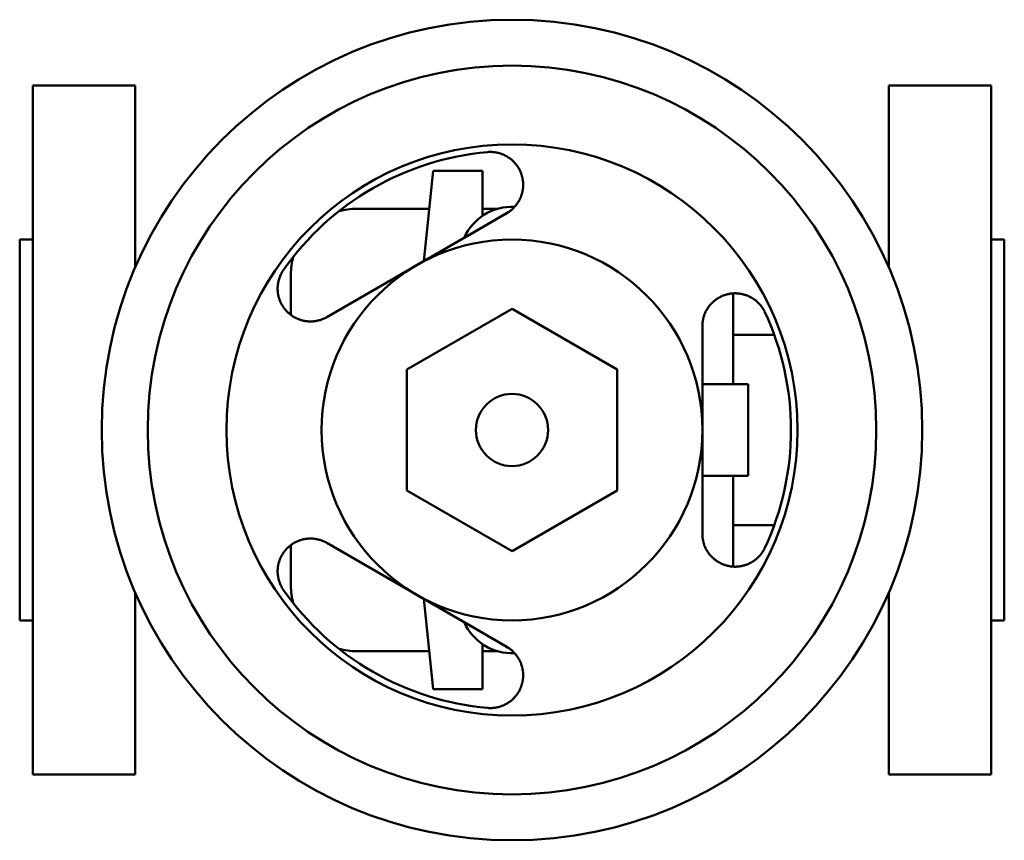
# Model space of a CAD drawing. Header units: millimetres. Extents: x 0 to 150, y -63 to 62.
import ezdxf

# ---------------------------------------------------------------- set-up
doc = ezdxf.new("R2010")
doc.units = ezdxf.units.MM
doc.layers.add('AM_0', color=7, linetype='Continuous', lineweight=30)

msp = doc.modelspace()

# ---------------------------------------------------------------- linework, layer by layer
at = {"layer": 'AM_0', "color": 7, "linetype": 'Continuous', "lineweight": 50}
for p, q in [((17.6, 52.5), (2, 52.5)), ((2, 52.5), (2, -52.5)), ((17.6, 24.73), (17.6, 52.5)), ((148, 52.5), (132.4, 52.5)), ((132.4, 24.73), (132.4, 52.5)), ((148, -52.5), (148, 52.5)), ((61.58, 25.74), (63, 39.5)), ((63, 39.5), (70.5, 39.5)), ((70.5, 39.5), (70.5, 32.61)), ((74.2, 33.02), (46.8, 17.21)), ((62.4, 33.69), (51.31, 33.69)), ((68.5, 29.75), (74.54, 33.24)), ((72, 33.69), (70.5, 33.69)), ((72, 33.7), (72.83, 33.7)), ((72, 33.42), (72, 33.7)), ((2, 29), (0, 29)), ((0, -29), (0, 29)), ((68.5, 29.73), (68.5, 29.75)), ((150, 29), (148, 29)), ((150, 29), (150, -29)), ((41.31, 23.69), (41.31, 17.53)), ((108.69, 7), (108.69, 20.81)), ((75, 18.48), (59, 9.24)), ((91, 9.24), (75, 18.48)), ((104, -15.82), (104, 15.82)), ((114.95, 14.5), (108.69, 14.5)), ((59, 9.24), (59, -9.24)), ((91, -9.24), (91, 9.24)), ((104.01, 7), (111, 7)), ((111, 7), (111, -7)), ((104.01, -7), (111, -7)), ((108.69, -20.81), (108.69, -7)), ((59, -9.24), (75, -18.48)), ((75, -18.48), (91, -9.24)), ((108.69, -14.5), (114.95, -14.5)), ((41.31, -17.53), (41.31, -23.69)), ((46.8, -17.21), (74.2, -33.02)), ((17.6, -52.5), (17.6, -24.73)), ((132.4, -52.5), (132.4, -24.73)), ((63, -39.5), (61.58, -25.74)), ((0, -29), (2, -29)), ((68.5, -29.75), (68.5, -29.73)), ((74.54, -33.24), (68.5, -29.75)), ((148, -29), (150, -29)), ((70.5, -32.61), (70.5, -39.5)), ((51.31, -33.69), (62.4, -33.69)), ((70.5, -33.69), (72, -33.69)), ((72, -33.7), (72, -33.42)), ((72, -33.7), (72.83, -33.7)), ((70.5, -39.5), (63, -39.5)), ((2, -52.5), (17.6, -52.5)), ((132.4, -52.5), (148, -52.5))]:
    msp.add_line(p, q, dxfattribs=at)
for points in [[(71.26, 42.34), (71.33, 42.34), (71.48, 42.35), (71.63, 42.35), (71.7, 42.35), (71.78, 42.35), (71.93, 42.35), (72.08, 42.34), (72.22, 42.33), (72.37, 42.31), (72.52, 42.29), (72.59, 42.27), (72.66, 42.26), (72.81, 42.23), (72.95, 42.2), (73.09, 42.16), (73.23, 42.11), (73.37, 42.07), (73.43, 42.04), (73.5, 42.02), (73.63, 41.97), (73.76, 41.91), (73.83, 41.88), (73.89, 41.85), (74.02, 41.78), (74.14, 41.72), (74.2, 41.68), (74.26, 41.65), (74.38, 41.58), (74.49, 41.5), (74.6, 41.43), (74.71, 41.35), (74.81, 41.27), (74.86, 41.23), (74.91, 41.19), (75.01, 41.1), (75.1, 41.02), (75.19, 40.93), (75.28, 40.85), (75.36, 40.76), (75.4, 40.71), (75.45, 40.67), (75.53, 40.57), (75.6, 40.48), (75.68, 40.38), (75.75, 40.29), (75.82, 40.19), (75.86, 40.14), (75.89, 40.08), (75.95, 39.98), (76.02, 39.88), (76.08, 39.77), (76.13, 39.67), (76.19, 39.56), (76.21, 39.51), (76.24, 39.45), (76.29, 39.34), (76.33, 39.23), (76.38, 39.12), (76.42, 39.01), (76.45, 38.9), (76.47, 38.84), (76.49, 38.79), (76.52, 38.68), (76.55, 38.56), (76.57, 38.51), (76.58, 38.45), (76.6, 38.34), (76.62, 38.23), (76.63, 38.17), (76.64, 38.11), (76.66, 38), (76.67, 37.89), (76.68, 37.78), (76.69, 37.67), (76.7, 37.56), (76.7, 37.5), (76.7, 37.45), (76.7, 37.34), (76.7, 37.23), (76.69, 37.13), (76.69, 37.02), (76.68, 36.91), (76.68, 36.86), (76.67, 36.8), (76.66, 36.69), (76.64, 36.58), (76.62, 36.47), (76.6, 36.36), (76.58, 36.25), (76.56, 36.2), (76.55, 36.14), (76.52, 36.03), (76.49, 35.92), (76.46, 35.81), (76.42, 35.7), (76.38, 35.59), (76.36, 35.53), (76.34, 35.48), (76.29, 35.37), (76.24, 35.26), (76.19, 35.16), (76.14, 35.05), (76.08, 34.94), (76.05, 34.89), (76.02, 34.84), (75.96, 34.74), (75.89, 34.63), (75.86, 34.58), (75.83, 34.53), (75.76, 34.43), (75.69, 34.34), (75.65, 34.29), (75.61, 34.24), (75.53, 34.14), (75.45, 34.05), (75.37, 33.96), (75.29, 33.87), (75.2, 33.78), (75.15, 33.74), (75.11, 33.7), (75.02, 33.61), (74.92, 33.53), (74.82, 33.45), (74.72, 33.37), (74.61, 33.29), (74.55, 33.25), (74.5, 33.21), (74.38, 33.13), (74.26, 33.06), (74.2, 33.02)], [(46.8, 17.21), (46.74, 17.17), (46.62, 17.1), (46.49, 17.04), (46.43, 17.01), (46.37, 16.98), (46.24, 16.93), (46.12, 16.88), (46, 16.83), (45.88, 16.79), (45.76, 16.75), (45.7, 16.74), (45.64, 16.72), (45.52, 16.69), (45.4, 16.66), (45.28, 16.63), (45.16, 16.61), (45.04, 16.59), (44.98, 16.58), (44.92, 16.57), (44.8, 16.56), (44.68, 16.55), (44.62, 16.55), (44.56, 16.54), (44.44, 16.54), (44.32, 16.54), (44.26, 16.54), (44.2, 16.54), (44.08, 16.54), (43.96, 16.55), (43.84, 16.56), (43.72, 16.57), (43.61, 16.58), (43.55, 16.59), (43.49, 16.6), (43.37, 16.62), (43.26, 16.64), (43.15, 16.67), (43.04, 16.7), (42.92, 16.73), (42.87, 16.74), (42.82, 16.76), (42.71, 16.8), (42.6, 16.83), (42.5, 16.87), (42.39, 16.91), (42.29, 16.96), (42.24, 16.98), (42.19, 17), (42.1, 17.05), (42, 17.1), (41.91, 17.15), (41.81, 17.2), (41.72, 17.25), (41.67, 17.28), (41.63, 17.31), (41.53, 17.37), (41.44, 17.43), (41.35, 17.5), (41.26, 17.57), (41.17, 17.64), (41.13, 17.67), (41.08, 17.71), (41, 17.78), (40.91, 17.86), (40.87, 17.9), (40.83, 17.94), (40.74, 18.02), (40.66, 18.1), (40.62, 18.15), (40.58, 18.19), (40.51, 18.28), (40.43, 18.37), (40.36, 18.46), (40.28, 18.56), (40.21, 18.65), (40.18, 18.7), (40.15, 18.75), (40.08, 18.85), (40.02, 18.95), (39.96, 19.06), (39.9, 19.16), (39.84, 19.27), (39.81, 19.33), (39.79, 19.38), (39.74, 19.49), (39.69, 19.6), (39.64, 19.72), (39.6, 19.83), (39.56, 19.95), (39.54, 20.01), (39.52, 20.06), (39.49, 20.18), (39.45, 20.3), (39.43, 20.42), (39.4, 20.54), (39.38, 20.67), (39.36, 20.73), (39.35, 20.8), (39.34, 20.93), (39.32, 21.06), (39.31, 21.19), (39.3, 21.33), (39.3, 21.46), (39.3, 21.53), (39.3, 21.6), (39.3, 21.74), (39.31, 21.88), (39.32, 21.95), (39.32, 22.02), (39.34, 22.17), (39.36, 22.31), (39.37, 22.38), (39.38, 22.45), (39.41, 22.59), (39.45, 22.73), (39.48, 22.87), (39.52, 23.02), (39.57, 23.16), (39.59, 23.22), (39.62, 23.29), (39.67, 23.43), (39.73, 23.57), (39.79, 23.7), (39.86, 23.84), (39.93, 23.97), (39.97, 24.03), (40.01, 24.1), (40.08, 24.22), (40.16, 24.35), (40.21, 24.41)], [(104, 15.82), (104, 15.89), (104, 16.03), (104.01, 16.17), (104.02, 16.24), (104.02, 16.3), (104.04, 16.44), (104.06, 16.57), (104.08, 16.7), (104.1, 16.82), (104.13, 16.94), (104.14, 17), (104.16, 17.06), (104.19, 17.18), (104.22, 17.3), (104.26, 17.42), (104.3, 17.53), (104.35, 17.65), (104.37, 17.7), (104.39, 17.76), (104.44, 17.87), (104.49, 17.98), (104.52, 18.04), (104.55, 18.09), (104.6, 18.2), (104.66, 18.3), (104.69, 18.36), (104.72, 18.41), (104.79, 18.51), (104.85, 18.61), (104.92, 18.71), (104.99, 18.8), (105.06, 18.9), (105.1, 18.94), (105.13, 18.99), (105.21, 19.08), (105.28, 19.17), (105.36, 19.25), (105.44, 19.33), (105.52, 19.41), (105.57, 19.45), (105.61, 19.49), (105.69, 19.57), (105.78, 19.64), (105.86, 19.71), (105.95, 19.78), (106.04, 19.85), (106.08, 19.88), (106.13, 19.91), (106.21, 19.97), (106.3, 20.03), (106.39, 20.09), (106.49, 20.14), (106.58, 20.2), (106.63, 20.22), (106.68, 20.25), (106.78, 20.3), (106.88, 20.35), (106.98, 20.39), (107.08, 20.44), (107.19, 20.48), (107.24, 20.5), (107.29, 20.52), (107.4, 20.56), (107.51, 20.59), (107.57, 20.61), (107.62, 20.63), (107.73, 20.66), (107.85, 20.68), (107.9, 20.7), (107.96, 20.71), (108.08, 20.73), (108.19, 20.75), (108.31, 20.77), (108.43, 20.79), (108.55, 20.8), (108.61, 20.8), (108.67, 20.81), (108.79, 20.81), (108.91, 20.82), (109.03, 20.82), (109.15, 20.82), (109.27, 20.81), (109.33, 20.81), (109.39, 20.8), (109.51, 20.79), (109.63, 20.78), (109.75, 20.76), (109.88, 20.74), (110, 20.72), (110.06, 20.71), (110.12, 20.69), (110.24, 20.66), (110.35, 20.63), (110.47, 20.6), (110.59, 20.56), (110.71, 20.52), (110.77, 20.49), (110.83, 20.47), (110.95, 20.42), (111.08, 20.37), (111.2, 20.31), (111.32, 20.25), (111.44, 20.18), (111.5, 20.15), (111.56, 20.12), (111.68, 20.04), (111.79, 19.97), (111.85, 19.93), (111.91, 19.88), (112.03, 19.8), (112.14, 19.71), (112.19, 19.67), (112.25, 19.62), (112.36, 19.52), (112.46, 19.42), (112.57, 19.32), (112.67, 19.22), (112.77, 19.11), (112.82, 19.05), (112.86, 18.99), (112.96, 18.88), (113.04, 18.76), (113.13, 18.64), (113.21, 18.51), (113.29, 18.39), (113.33, 18.32), (113.36, 18.26), (113.44, 18.13), (113.5, 18), (113.53, 17.93)], [(113.53, -17.93), (113.5, -18), (113.44, -18.13), (113.36, -18.26), (113.33, -18.32), (113.29, -18.39), (113.21, -18.51), (113.13, -18.64), (113.04, -18.76), (112.96, -18.88), (112.86, -18.99), (112.82, -19.05), (112.77, -19.11), (112.67, -19.22), (112.57, -19.32), (112.46, -19.42), (112.36, -19.52), (112.25, -19.62), (112.19, -19.67), (112.14, -19.71), (112.03, -19.8), (111.91, -19.88), (111.85, -19.93), (111.79, -19.97), (111.68, -20.04), (111.56, -20.12), (111.5, -20.15), (111.44, -20.18), (111.32, -20.25), (111.2, -20.31), (111.08, -20.37), (110.95, -20.42), (110.83, -20.47), (110.77, -20.49), (110.71, -20.52), (110.59, -20.56), (110.47, -20.6), (110.35, -20.63), (110.24, -20.66), (110.12, -20.69), (110.06, -20.71), (110, -20.72), (109.88, -20.74), (109.75, -20.76), (109.63, -20.78), (109.51, -20.79), (109.39, -20.8), (109.33, -20.81), (109.27, -20.81), (109.15, -20.82), (109.03, -20.82), (108.91, -20.82), (108.79, -20.81), (108.67, -20.81), (108.61, -20.8), (108.55, -20.8), (108.43, -20.79), (108.31, -20.77), (108.19, -20.75), (108.08, -20.73), (107.96, -20.71), (107.9, -20.7), (107.85, -20.68), (107.73, -20.66), (107.62, -20.63), (107.57, -20.61), (107.51, -20.59), (107.4, -20.56), (107.29, -20.52), (107.24, -20.5), (107.19, -20.48), (107.08, -20.44), (106.98, -20.39), (106.88, -20.35), (106.78, -20.3), (106.68, -20.25), (106.63, -20.22), (106.58, -20.2), (106.49, -20.14), (106.39, -20.09), (106.3, -20.03), (106.21, -19.97), (106.13, -19.91), (106.08, -19.88), (106.04, -19.85), (105.95, -19.78), (105.86, -19.71), (105.78, -19.64), (105.69, -19.57), (105.61, -19.49), (105.57, -19.45), (105.52, -19.41), (105.44, -19.33), (105.36, -19.25), (105.28, -19.17), (105.21, -19.08), (105.13, -18.99), (105.1, -18.94), (105.06, -18.9), (104.99, -18.8), (104.92, -18.71), (104.85, -18.61), (104.79, -18.51), (104.72, -18.41), (104.69, -18.36), (104.66, -18.3), (104.6, -18.2), (104.55, -18.09), (104.52, -18.04), (104.49, -17.98), (104.44, -17.87), (104.39, -17.76), (104.37, -17.7), (104.35, -17.65), (104.3, -17.53), (104.26, -17.42), (104.22, -17.3), (104.19, -17.18), (104.16, -17.06), (104.14, -17), (104.13, -16.94), (104.1, -16.82), (104.08, -16.7), (104.06, -16.57), (104.04, -16.44), (104.02, -16.3), (104.02, -16.24), (104.01, -16.17), (104, -16.03), (104, -15.89), (104, -15.82)], [(40.21, -24.41), (40.16, -24.35), (40.08, -24.22), (40.01, -24.1), (39.97, -24.03), (39.93, -23.97), (39.86, -23.84), (39.79, -23.7), (39.73, -23.57), (39.67, -23.43), (39.62, -23.29), (39.59, -23.22), (39.57, -23.16), (39.52, -23.02), (39.48, -22.87), (39.45, -22.73), (39.41, -22.59), (39.38, -22.45), (39.37, -22.38), (39.36, -22.31), (39.34, -22.17), (39.32, -22.02), (39.32, -21.95), (39.31, -21.88), (39.3, -21.74), (39.3, -21.6), (39.3, -21.53), (39.3, -21.46), (39.3, -21.33), (39.31, -21.19), (39.32, -21.06), (39.34, -20.93), (39.35, -20.8), (39.36, -20.73), (39.38, -20.67), (39.4, -20.54), (39.43, -20.42), (39.45, -20.3), (39.49, -20.18), (39.52, -20.06), (39.54, -20.01), (39.56, -19.95), (39.6, -19.83), (39.64, -19.72), (39.69, -19.6), (39.74, -19.49), (39.79, -19.38), (39.81, -19.33), (39.84, -19.27), (39.9, -19.16), (39.96, -19.06), (40.02, -18.95), (40.08, -18.85), (40.15, -18.75), (40.18, -18.7), (40.21, -18.65), (40.28, -18.56), (40.36, -18.46), (40.43, -18.37), (40.51, -18.28), (40.58, -18.19), (40.62, -18.15), (40.66, -18.1), (40.74, -18.02), (40.83, -17.94), (40.87, -17.9), (40.91, -17.86), (41, -17.78), (41.08, -17.71), (41.13, -17.67), (41.17, -17.64), (41.26, -17.57), (41.35, -17.5), (41.44, -17.43), (41.53, -17.37), (41.63, -17.31), (41.67, -17.28), (41.72, -17.25), (41.81, -17.2), (41.91, -17.15), (42, -17.1), (42.1, -17.05), (42.19, -17), (42.24, -16.98), (42.29, -16.96), (42.39, -16.91), (42.5, -16.87), (42.6, -16.83), (42.71, -16.8), (42.82, -16.76), (42.87, -16.74), (42.92, -16.73), (43.04, -16.7), (43.15, -16.67), (43.26, -16.64), (43.37, -16.62), (43.49, -16.6), (43.55, -16.59), (43.61, -16.58), (43.72, -16.57), (43.84, -16.56), (43.96, -16.55), (44.08, -16.54), (44.2, -16.54), (44.26, -16.54), (44.32, -16.54), (44.44, -16.54), (44.56, -16.54), (44.62, -16.55), (44.68, -16.55), (44.8, -16.56), (44.92, -16.57), (44.98, -16.58), (45.04, -16.59), (45.16, -16.61), (45.28, -16.63), (45.4, -16.66), (45.52, -16.69), (45.64, -16.72), (45.7, -16.74), (45.76, -16.75), (45.88, -16.79), (46, -16.83), (46.12, -16.88), (46.24, -16.93), (46.37, -16.98), (46.43, -17.01), (46.49, -17.04), (46.62, -17.1), (46.74, -17.17), (46.8, -17.21)], [(74.2, -33.02), (74.26, -33.06), (74.38, -33.13), (74.5, -33.21), (74.55, -33.25), (74.61, -33.29), (74.72, -33.37), (74.82, -33.45), (74.92, -33.53), (75.02, -33.61), (75.11, -33.7), (75.15, -33.74), (75.2, -33.78), (75.29, -33.87), (75.37, -33.96), (75.45, -34.05), (75.53, -34.14), (75.61, -34.24), (75.65, -34.29), (75.69, -34.34), (75.76, -34.43), (75.83, -34.53), (75.86, -34.58), (75.89, -34.63), (75.96, -34.74), (76.02, -34.84), (76.05, -34.89), (76.08, -34.94), (76.14, -35.05), (76.19, -35.16), (76.24, -35.26), (76.29, -35.37), (76.34, -35.48), (76.36, -35.53), (76.38, -35.59), (76.42, -35.7), (76.46, -35.81), (76.49, -35.92), (76.52, -36.03), (76.55, -36.14), (76.56, -36.2), (76.58, -36.25), (76.6, -36.36), (76.62, -36.47), (76.64, -36.58), (76.66, -36.69), (76.67, -36.8), (76.68, -36.86), (76.68, -36.91), (76.69, -37.02), (76.69, -37.13), (76.7, -37.23), (76.7, -37.34), (76.7, -37.45), (76.7, -37.5), (76.7, -37.56), (76.69, -37.67), (76.68, -37.78), (76.67, -37.89), (76.66, -38), (76.64, -38.11), (76.63, -38.17), (76.62, -38.23), (76.6, -38.34), (76.58, -38.45), (76.57, -38.51), (76.55, -38.56), (76.52, -38.68), (76.49, -38.79), (76.47, -38.84), (76.45, -38.9), (76.42, -39.01), (76.38, -39.12), (76.33, -39.23), (76.29, -39.34), (76.24, -39.45), (76.21, -39.51), (76.19, -39.56), (76.13, -39.67), (76.08, -39.77), (76.02, -39.88), (75.95, -39.98), (75.89, -40.08), (75.86, -40.14), (75.82, -40.19), (75.75, -40.29), (75.68, -40.38), (75.6, -40.48), (75.53, -40.57), (75.45, -40.67), (75.4, -40.71), (75.36, -40.76), (75.28, -40.85), (75.19, -40.93), (75.1, -41.02), (75.01, -41.1), (74.91, -41.19), (74.86, -41.23), (74.81, -41.27), (74.71, -41.35), (74.6, -41.43), (74.49, -41.5), (74.38, -41.58), (74.26, -41.65), (74.2, -41.68), (74.14, -41.72), (74.02, -41.78), (73.89, -41.85), (73.83, -41.88), (73.76, -41.91), (73.63, -41.97), (73.5, -42.02), (73.43, -42.04), (73.37, -42.07), (73.23, -42.11), (73.09, -42.16), (72.95, -42.2), (72.81, -42.23), (72.66, -42.26), (72.59, -42.27), (72.52, -42.29), (72.37, -42.31), (72.22, -42.33), (72.08, -42.34), (71.93, -42.35), (71.78, -42.35), (71.7, -42.35), (71.63, -42.35), (71.48, -42.35), (71.33, -42.34), (71.26, -42.34)]]:
    msp.add_lwpolyline(points, dxfattribs=at)
for radius in [62.5, 55.5, 43.5, 29, 5.5]:
    msp.add_circle((75, 0), radius, dxfattribs=at)
for centre, radius, start, end in [((75, 0), 42.5, 95.0487, 144.9513), ((51.31, 23.69), 10, 90, 105.65), ((75, 26), 8, 87.1443, 155.8633), ((51.31, 23.69), 10, 164.35, 180), ((75, 0), 42.5, 335.0487, 24.9513), ((51.31, -23.69), 10, 180, 195.65), ((75, 0), 42.5, 215.0487, 264.9513), ((75, -26), 8, 204.1367, 272.8557), ((51.31, -23.69), 10, 254.35, 270)]:
    msp.add_arc(centre, radius, start, end, dxfattribs=at)

doc.saveas('drawing.dxf')
